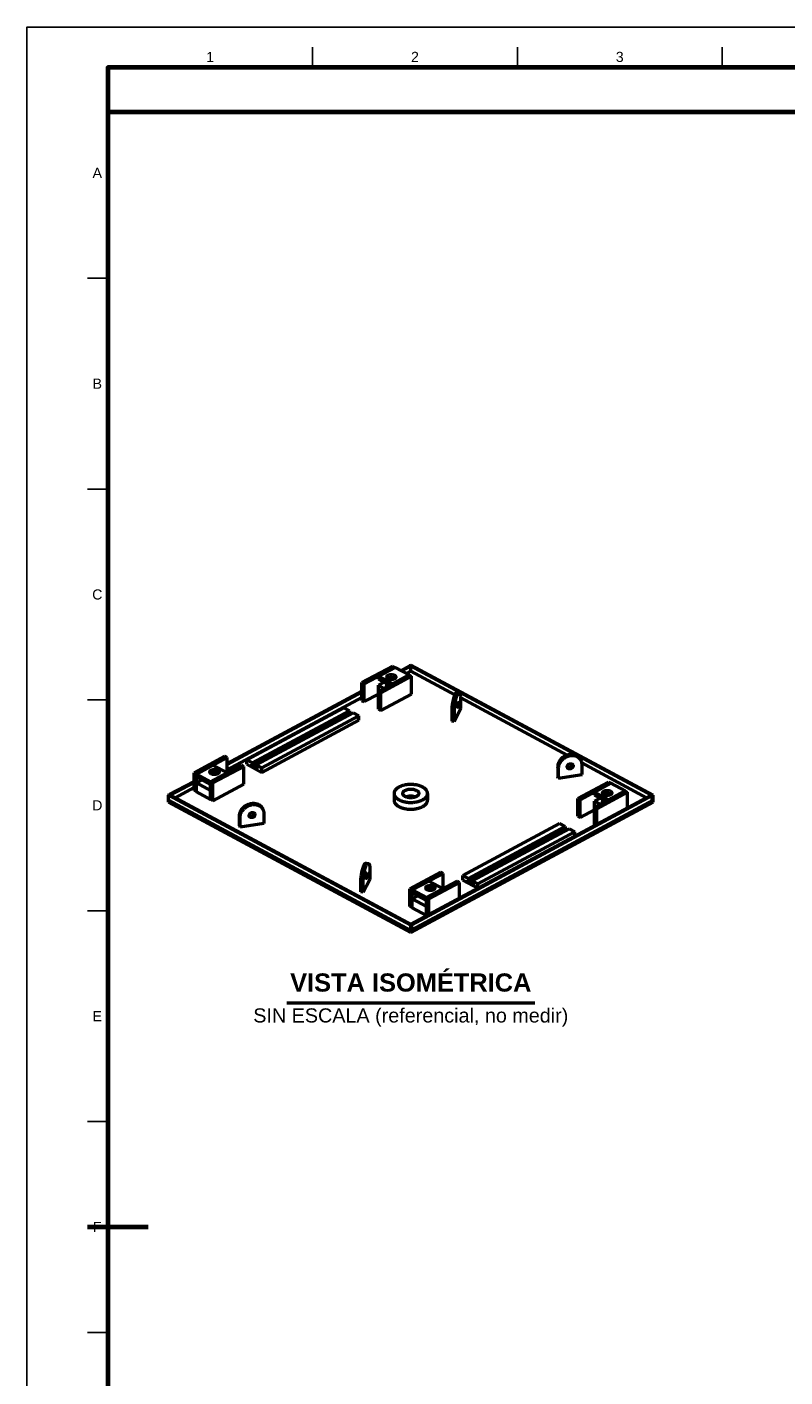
# Model space of a CAD drawing. Header units: millimetres. Extents: x 0 to 841, y 0 to 594.
# Tile 4 of 7: x 0 to 188, y 260 to 594. Entities that reach past the tile are written whole.
import ezdxf
from ezdxf.enums import TextEntityAlignment as Align

# ---------------------------------------------------------------- set-up
doc = ezdxf.new("R2010")
doc.units = ezdxf.units.MM
for name, color, linetype, lineweight in [('FINA', 7, 'CONTINUOUS', 25), ('MARCO', 7, 'CONTINUOUS', 70), ('TXT', 7, 'CONTINUOUS', 25), ('VIS', 7, 'CONTINUOUS', 50)]:
    doc.layers.add(name, color=color, linetype=linetype, lineweight=lineweight)
doc.styles.add('STD', font='LiberationSans-Regular.ttf')
doc.styles.add('STDB', font='LiberationSans-Bold.ttf')

msp = doc.modelspace()

# ---------------------------------------------------------------- linework, layer by layer
at = {"layer": 'FINA'}
for p, q in [((70.69, 584), (70.69, 589)), ((121.38, 584), (121.38, 589)), ((172.06, 584), (172.06, 589)), ((20, 531.82), (15, 531.82)), ((20, 479.64), (15, 479.64)), ((20, 427.45), (15, 427.45)), ((20, 375.27), (15, 375.27)), ((20, 323.09), (15, 323.09)), ((20, 270.91), (15, 270.91))]:
    msp.add_line(p, q, dxfattribs=at)
msp.add_lwpolyline([(0, 0), (841, 0), (841, 594), (0, 594)], close=True, dxfattribs=at)
at = {"layer": 'MARCO'}
msp.add_line((15, 297), (30, 297), dxfattribs=at)
for points in [[(20, 10), (831, 10), (831, 584), (20, 584)], [(20, 573), (831, 573), (831, 584), (20, 584)]]:
    msp.add_lwpolyline(points, close=True, dxfattribs=at)
at = {"layer": 'VIS'}
msp.add_line((64.29, 352.51), (125.71, 352.51), dxfattribs=at)
for points in [[(90.53, 435.82), (82.91, 431.73)], [(91.11, 435.5), (83.5, 431.41)], [(91.11, 435.5), (87.01, 433.3)], [(90.53, 435.82), (91.11, 435.5)], [(91.11, 435.5), (94.63, 433.62)], [(92.51, 434.76), (94.77, 435.97)], [(92.74, 434.63), (95, 435.84)], [(93.91, 434), (95, 434.58)], [(94.77, 435.97), (95, 436.09)], [(94.77, 435.97), (154.77, 403.76)], [(94.77, 435.97), (95, 435.84)], [(95, 436.09), (155, 403.88)], [(95, 434.58), (95, 435.84)], [(95, 434.58), (105.89, 428.74)], [(82.91, 427.34), (82.91, 431.73)], [(82.91, 431.73), (83.5, 431.41)], [(83.5, 427.02), (83.5, 431.41)], [(94.63, 433.62), (87.01, 429.53)], [(87.01, 432.6), (87.01, 433.3)], [(87.01, 433.3), (90.53, 431.41)], [(87.01, 432.6), (89.88, 431.06)], [(88.42, 431.85), (87.01, 431.09)], [(87.01, 429.53), (87.01, 431.09)], [(87.01, 431.09), (88.47, 430.31)], [(95.21, 433.3), (87.6, 429.21)], [(89.01, 433.11), (89.04, 433.23), (89.1, 433.34), (89.18, 433.43), (89.28, 433.51), (89.39, 433.57), (89.5, 433.62), (89.62, 433.66), (89.74, 433.69), (89.86, 433.71), (89.99, 433.73), (90.11, 433.73), (90.24, 433.73), (90.36, 433.73), (90.49, 433.71), (90.61, 433.69), (90.73, 433.66), (90.85, 433.62), (90.96, 433.57), (91.07, 433.51), (91.17, 433.43), (91.25, 433.34), (91.31, 433.23), (91.33, 433.11)], [(89.35, 432.67), (89.27, 432.72), (89.19, 432.78), (89.12, 432.85), (89.07, 432.93), (89.03, 433.02), (89.01, 433.11)], [(89.01, 430.9), (89.03, 431), (89.07, 431.09), (89.12, 431.17), (89.19, 431.24), (89.27, 431.29), (89.35, 431.34)], [(89.21, 432.76), (89.32, 432.83), (89.43, 432.89), (89.55, 432.94), (89.67, 432.97), (89.8, 433), (89.92, 433.02), (90.05, 433.03), (90.17, 433.04), (90.3, 433.03), (90.43, 433.02), (90.55, 433), (90.68, 432.97), (90.8, 432.94), (90.92, 432.89), (91.03, 432.83), (91.14, 432.76)], [(91.33, 433.11), (91.31, 433), (91.26, 432.89), (91.18, 432.8), (91.08, 432.73), (90.98, 432.66), (90.87, 432.61), (90.76, 432.57), (90.64, 432.54), (90.53, 432.52), (90.41, 432.5), (90.29, 432.49), (90.17, 432.49), (90.05, 432.49), (89.93, 432.5), (89.81, 432.52), (89.69, 432.55), (89.58, 432.58), (89.46, 432.62), (89.35, 432.67)], [(90.56, 433), (89.71, 432.54)], [(94.63, 433.62), (90.53, 431.41)], [(94.63, 433.62), (95.21, 433.3)], [(95.21, 428.91), (95.21, 433.3)], [(49.55, 411.69), (82.91, 429.6)], [(49.55, 411.44), (82.91, 429.35)], [(49.55, 410.18), (82.91, 428.09)], [(87.01, 428.91), (83.5, 427.02)], [(87.01, 425.14), (87.01, 429.53)], [(87.01, 429.53), (87.6, 429.21)], [(87.6, 424.82), (87.6, 429.21)], [(95.21, 428.91), (87.6, 424.82)], [(89.11, 430.65), (89.08, 430.69), (89.06, 430.73), (89.04, 430.77), (89.03, 430.81), (89.02, 430.86), (89.01, 430.9)], [(106.43, 429.34), (106.31, 429.32), (106.21, 429.25), (106.13, 429.16), (106.06, 429.06), (106, 428.96), (105.94, 428.85), (105.89, 428.74), (105.84, 428.63), (105.79, 428.52), (105.75, 428.41), (105.71, 428.3), (105.67, 428.18), (105.63, 428.07), (105.6, 427.95), (105.56, 427.84), (105.53, 427.72), (105.5, 427.61), (105.47, 427.49), (105.45, 427.37), (105.42, 427.25), (105.39, 427.14), (105.37, 427.02), (105.35, 426.9), (105.32, 426.78), (105.3, 426.66), (105.28, 426.55), (105.26, 426.43), (105.25, 426.31), (105.23, 426.19), (105.21, 426.07), (105.2, 425.95), (105.19, 425.83), (105.17, 425.71), (105.16, 425.59), (105.15, 425.47), (105.15, 425.35), (105.14, 425.23), (105.13, 425.11), (105.13, 424.99), (105.13, 424.87), (105.13, 424.75)], [(107, 429.25), (106.88, 429.23), (106.78, 429.16), (106.7, 429.07), (106.63, 428.97), (106.57, 428.87), (106.51, 428.76), (106.46, 428.66), (106.41, 428.55), (106.37, 428.43), (106.32, 428.32), (106.28, 428.21), (106.24, 428.1), (106.21, 427.98), (106.17, 427.87), (106.14, 427.75), (106.11, 427.63), (106.08, 427.52), (106.05, 427.4), (106.02, 427.28), (105.99, 427.17), (105.97, 427.05), (105.94, 426.93), (105.92, 426.81), (105.9, 426.69), (105.88, 426.58), (105.86, 426.46), (105.84, 426.34), (105.82, 426.22), (105.8, 426.1), (105.79, 425.98), (105.77, 425.86), (105.76, 425.74), (105.75, 425.62), (105.74, 425.5), (105.73, 425.38), (105.72, 425.26), (105.71, 425.14), (105.71, 425.02), (105.7, 424.9), (105.7, 424.78), (105.7, 424.66)], [(107, 429.25), (106.43, 429.34)], [(107.37, 427.81), (107.37, 427.94), (107.37, 428.07), (107.36, 428.2), (107.35, 428.33), (107.34, 428.46), (107.33, 428.59), (107.3, 428.71), (107.27, 428.84), (107.24, 428.96), (107.19, 429.08), (107.11, 429.19), (107, 429.25)], [(107.37, 427.94), (133.75, 413.78)], [(107.37, 425.29), (107.37, 427.81)], [(54.41, 412.66), (78.4, 425.53)], [(55.82, 411.9), (79.8, 424.78)], [(78.4, 425.53), (79.8, 424.78)], [(79.8, 424.78), (79.8, 424.27)], [(82.91, 427.34), (83.5, 427.02)], [(87.01, 425.14), (87.6, 424.82)], [(105.7, 424.66), (105.13, 424.75)], [(105.13, 424.75), (105.13, 422.23)], [(105.7, 422.14), (107.37, 425.29)], [(105.7, 424.66), (105.7, 422.14)], [(106.42, 425.5), (106.36, 425.59), (106.34, 425.71), (106.33, 425.84), (106.33, 425.96), (106.34, 426.08), (106.36, 426.2), (106.38, 426.32), (106.4, 426.44), (106.43, 426.56), (106.46, 426.68), (106.5, 426.79), (106.56, 426.9), (106.65, 426.97)], [(106.33, 425.86), (106.37, 425.99), (106.4, 426.12), (106.42, 426.25), (106.44, 426.39), (106.45, 426.52), (106.45, 426.66)], [(106.74, 426.62), (106.74, 426.5), (106.73, 426.38), (106.72, 426.26), (106.7, 426.14), (106.67, 426.02), (106.65, 425.91), (106.61, 425.79), (106.57, 425.68), (106.51, 425.57), (106.42, 425.5)], [(106.65, 426.97), (106.7, 426.93), (106.72, 426.87), (106.73, 426.81), (106.74, 426.75), (106.74, 426.68), (106.74, 426.62)], [(55.82, 411.4), (79.8, 424.27)], [(56.76, 411.4), (80.74, 424.27)], [(58.16, 410.64), (82.15, 423.52)], [(58.16, 409.52), (82.15, 422.4)], [(79.54, 424.13), (80.01, 423.88)], [(80.74, 424.27), (82.15, 423.52)], [(82.15, 422.4), (82.15, 423.52)], [(105.7, 422.14), (105.13, 422.23)], [(41.35, 409.41), (48.97, 413.5)], [(41.93, 409.1), (49.55, 413.19)], [(41.93, 409.1), (46.04, 411.3)], [(45.45, 407.21), (53.07, 411.3)], [(49.55, 409.41), (46.04, 411.3)], [(46.04, 406.9), (53.65, 410.99)], [(49.55, 413.19), (48.97, 413.5)], [(49.55, 409.41), (49.55, 413.19)], [(53.65, 410.99), (53.07, 411.3)], [(53.65, 406.6), (53.65, 410.99)], [(54.41, 411.54), (54.41, 412.66)], [(54.41, 412.66), (55.82, 411.9)], [(54.41, 411.54), (58.16, 409.52)], [(55.54, 411.55), (55.54, 411.27)], [(55.54, 411.55), (55.82, 411.4)], [(55.54, 411.27), (55.8, 411.41)], [(55.54, 411.27), (57.04, 410.46)], [(55.82, 411.9), (55.82, 411.4)], [(56.76, 411.4), (58.16, 410.64)], [(56.76, 411.4), (56.76, 410.89)], [(136.99, 412.77), (136.92, 412.87), (136.86, 412.97), (136.78, 413.07), (136.71, 413.16), (136.62, 413.25), (136.53, 413.34), (136.44, 413.41), (136.34, 413.49), (136.24, 413.55), (136.14, 413.62), (136.03, 413.67), (135.92, 413.72), (135.8, 413.77), (135.69, 413.81), (135.57, 413.84), (135.45, 413.87), (135.34, 413.9), (135.21, 413.92), (135.09, 413.93), (134.97, 413.94), (134.85, 413.94), (134.73, 413.94), (134.61, 413.94), (134.49, 413.93), (134.36, 413.92), (134.24, 413.9), (134.12, 413.88), (134, 413.85), (133.89, 413.82), (133.77, 413.78), (133.65, 413.75), (133.54, 413.7), (133.43, 413.66), (133.32, 413.61), (133.21, 413.56), (133.1, 413.5), (132.99, 413.44), (132.89, 413.38), (132.79, 413.31), (132.69, 413.24), (132.59, 413.17), (132.49, 413.09), (132.4, 413.01), (132.31, 412.93), (132.23, 412.84), (132.14, 412.75), (132.06, 412.66), (131.99, 412.57), (131.91, 412.47), (131.84, 412.37), (131.78, 412.27), (131.71, 412.16), (131.66, 412.05), (131.6, 411.94), (131.55, 411.83), (131.51, 411.72), (131.47, 411.6), (131.44, 411.49), (131.41, 411.37), (131.39, 411.25), (131.37, 411.13), (131.36, 411.01), (131.36, 410.88)], [(137.15, 412.46), (137.09, 412.56), (137.02, 412.67), (136.95, 412.76), (136.87, 412.86), (136.79, 412.95), (136.7, 413.03), (136.6, 413.11), (136.51, 413.18), (136.41, 413.25), (136.3, 413.31), (136.19, 413.37), (136.08, 413.42), (135.97, 413.46), (135.85, 413.5), (135.74, 413.54), (135.62, 413.57), (135.5, 413.59), (135.38, 413.61), (135.26, 413.62), (135.14, 413.63), (135.01, 413.64), (134.89, 413.64), (134.77, 413.63), (134.65, 413.62), (134.53, 413.61), (134.41, 413.59), (134.29, 413.57), (134.17, 413.54), (134.05, 413.51), (133.93, 413.48), (133.82, 413.44), (133.7, 413.4), (133.59, 413.35), (133.48, 413.3), (133.37, 413.25), (133.26, 413.19), (133.16, 413.13), (133.05, 413.07), (132.95, 413), (132.85, 412.93), (132.75, 412.86), (132.66, 412.78), (132.57, 412.7), (132.48, 412.62), (132.39, 412.53), (132.31, 412.44), (132.23, 412.35), (132.15, 412.26), (132.08, 412.16), (132.01, 412.06), (131.94, 411.96), (131.88, 411.85), (131.82, 411.75), (131.77, 411.64), (131.72, 411.52), (131.67, 411.41), (131.64, 411.3), (131.6, 411.18), (131.58, 411.06), (131.55, 410.94), (131.54, 410.82), (131.53, 410.7), (131.52, 410.58)], [(133.8, 410.68), (133.75, 410.79), (133.74, 410.92), (133.75, 411.04), (133.79, 411.16), (133.85, 411.27), (133.93, 411.37), (134.02, 411.46), (134.12, 411.53), (134.23, 411.59), (134.35, 411.63), (134.47, 411.66), (134.59, 411.66), (134.72, 411.65), (134.84, 411.62), (134.95, 411.56), (135.04, 411.48), (135.12, 411.38)], [(133.74, 410.84), (133.84, 410.77), (133.96, 410.73), (134.07, 410.7), (134.19, 410.7), (134.32, 410.71), (134.43, 410.74), (134.55, 410.78), (134.65, 410.84), (134.75, 410.92), (134.83, 411), (134.91, 411.1), (134.96, 411.21), (135, 411.32), (135.01, 411.44)], [(133.76, 410.76), (133.86, 410.67), (133.96, 410.6), (134.09, 410.56), (134.21, 410.54), (134.34, 410.55), (134.47, 410.57), (134.59, 410.61), (134.7, 410.67), (134.8, 410.74), (134.9, 410.83), (134.98, 410.93), (135.04, 411.04), (135.08, 411.16), (135.09, 411.29)], [(135.17, 411.14), (135.16, 411.01), (135.12, 410.89), (135.06, 410.78), (134.99, 410.68), (134.9, 410.6), (134.8, 410.52), (134.69, 410.46), (134.57, 410.42), (134.45, 410.39), (134.32, 410.39), (134.2, 410.4), (134.08, 410.43), (133.97, 410.49), (133.87, 410.57), (133.8, 410.68)], [(135.01, 411.44), (135.01, 411.46), (135.01, 411.47), (135.01, 411.48), (135.01, 411.49), (135.01, 411.5), (135.01, 411.51)], [(135.09, 411.29), (135.09, 411.32), (135.09, 411.34), (135.09, 411.37), (135.08, 411.4), (135.08, 411.42), (135.07, 411.45)], [(135.12, 411.38), (135.13, 411.34), (135.15, 411.3), (135.16, 411.26), (135.17, 411.22), (135.17, 411.18), (135.17, 411.14)], [(137.15, 412.46), (136.99, 412.77)], [(137.39, 411.48), (137.39, 411.6), (137.37, 411.73), (137.36, 411.86), (137.33, 411.98), (137.3, 412.1), (137.25, 412.23), (137.21, 412.34), (137.15, 412.46)], [(137.36, 411.84), (153.36, 403.25)], [(137.39, 408.96), (137.39, 411.48)], [(41.93, 409.1), (41.35, 409.41)], [(41.35, 405.02), (41.35, 409.41)], [(41.93, 404.71), (41.93, 409.1)], [(45.45, 407.21), (41.93, 409.1)], [(41.93, 408.4), (41.93, 409.1)], [(45.45, 406.51), (41.93, 408.4)], [(41.93, 406.89), (43.34, 407.65)], [(45.23, 409.6), (45.25, 409.72), (45.3, 409.83), (45.38, 409.92), (45.48, 409.99), (45.58, 410.05), (45.69, 410.1), (45.8, 410.14), (45.92, 410.17), (46.04, 410.2), (46.16, 410.21), (46.28, 410.22), (46.4, 410.23), (46.52, 410.22), (46.64, 410.21), (46.75, 410.19), (46.87, 410.17), (46.99, 410.14), (47.1, 410.1), (47.21, 410.04)], [(47.55, 409.6), (47.53, 409.48), (47.47, 409.37), (47.38, 409.28), (47.28, 409.21), (47.17, 409.15), (47.06, 409.1), (46.94, 409.06), (46.82, 409.03), (46.7, 409), (46.57, 408.99), (46.45, 408.98), (46.33, 408.98), (46.2, 408.99), (46.08, 409), (45.95, 409.03), (45.83, 409.06), (45.72, 409.1), (45.6, 409.15), (45.49, 409.21), (45.39, 409.28), (45.31, 409.37), (45.25, 409.48), (45.23, 409.6)], [(45.43, 409.25), (45.53, 409.32), (45.64, 409.38), (45.76, 409.43), (45.87, 409.46), (46, 409.49), (46.12, 409.51), (46.24, 409.52), (46.37, 409.53), (46.49, 409.52), (46.61, 409.52), (46.74, 409.5), (46.86, 409.47), (46.98, 409.44), (47.1, 409.4), (47.21, 409.34)], [(45.45, 407.21), (49.55, 409.41)], [(45.92, 409.03), (46.04, 409.09)], [(46.24, 408.99), (46.04, 409.09)], [(47.21, 410.04), (47.29, 409.99), (47.37, 409.94), (47.44, 409.87), (47.5, 409.79), (47.53, 409.7), (47.55, 409.6)], [(47.21, 409.34), (47.23, 409.33), (47.26, 409.32), (47.28, 409.3), (47.3, 409.29), (47.33, 409.27), (47.35, 409.25)], [(56.76, 410.89), (57.04, 410.74)], [(57.04, 410.74), (57.04, 410.46)], [(58.16, 409.52), (58.16, 410.64)], [(131.52, 410.58), (131.36, 410.88)], [(131.36, 410.88), (131.36, 408.37)], [(131.52, 408.06), (131.36, 408.37)], [(131.52, 410.58), (131.52, 408.06)], [(131.52, 408.06), (137.39, 408.96)], [(35.23, 404.01), (41.35, 407.29)], [(35.47, 403.88), (41.35, 407.04)], [(36.64, 403.25), (41.35, 405.78)], [(41.93, 404.71), (41.35, 405.02)], [(45.45, 405), (41.93, 406.89)], [(41.93, 404.71), (41.93, 406.89)], [(45.45, 402.82), (41.93, 404.71)], [(46.04, 406.9), (45.45, 407.21)], [(45.45, 402.82), (45.45, 407.21)], [(45.45, 406.51), (45.45, 407.21)], [(45.45, 402.82), (45.45, 405)], [(46.04, 402.51), (46.04, 406.9)], [(46.04, 402.51), (53.65, 406.6)], [(99.14, 404.3), (99.14, 404.42), (99.12, 404.54), (99.09, 404.66), (99.05, 404.77), (99, 404.88), (98.94, 404.98), (98.88, 405.09), (98.8, 405.18), (98.73, 405.27), (98.64, 405.36), (98.56, 405.44), (98.46, 405.52), (98.37, 405.6), (98.27, 405.67), (98.17, 405.73), (98.07, 405.8), (97.96, 405.85), (97.86, 405.91), (97.75, 405.96), (97.64, 406.01), (97.53, 406.06), (97.42, 406.11), (97.31, 406.15), (97.19, 406.19), (97.08, 406.23), (96.96, 406.26), (96.85, 406.29), (96.73, 406.32), (96.61, 406.35), (96.49, 406.38), (96.38, 406.4), (96.26, 406.42), (96.14, 406.44), (96.02, 406.46), (95.9, 406.47), (95.78, 406.49), (95.66, 406.5), (95.54, 406.51), (95.42, 406.51), (95.3, 406.52), (95.18, 406.52), (95.06, 406.52), (94.94, 406.52), (94.82, 406.52), (94.7, 406.52), (94.58, 406.51), (94.46, 406.51), (94.34, 406.5), (94.22, 406.49), (94.1, 406.47), (93.98, 406.46), (93.86, 406.44), (93.74, 406.42), (93.62, 406.4), (93.51, 406.38), (93.39, 406.35), (93.27, 406.32), (93.15, 406.29), (93.04, 406.26), (92.92, 406.23), (92.81, 406.19), (92.69, 406.15), (92.58, 406.11), (92.47, 406.06), (92.36, 406.01), (92.25, 405.96), (92.14, 405.91), (92.04, 405.85), (91.93, 405.8), (91.83, 405.73), (91.73, 405.67), (91.63, 405.6), (91.54, 405.52), (91.44, 405.44), (91.36, 405.36), (91.27, 405.27), (91.2, 405.18), (91.12, 405.09), (91.06, 404.98), (91, 404.88), (90.95, 404.77), (90.91, 404.66), (90.88, 404.54), (90.86, 404.42), (90.86, 404.3)], [(90.86, 404.3), (90.86, 404.18), (90.88, 404.06), (90.91, 403.94), (90.95, 403.83), (91, 403.72), (91.06, 403.61), (91.13, 403.51), (91.2, 403.41), (91.28, 403.32), (91.37, 403.23), (91.45, 403.15), (91.55, 403.07), (91.64, 403), (91.74, 402.93), (91.84, 402.86), (91.95, 402.8), (92.05, 402.74), (92.16, 402.68), (92.27, 402.63), (92.38, 402.58), (92.49, 402.53), (92.61, 402.48), (92.72, 402.44), (92.84, 402.4), (92.95, 402.37), (93.07, 402.33), (93.19, 402.3), (93.3, 402.27), (93.42, 402.24), (93.54, 402.22), (93.66, 402.2), (93.78, 402.17), (93.9, 402.16), (94.02, 402.14), (94.14, 402.12), (94.26, 402.11), (94.38, 402.1), (94.5, 402.09), (94.63, 402.09), (94.75, 402.08), (94.87, 402.08), (94.99, 402.08), (95.11, 402.08), (95.23, 402.08), (95.36, 402.08), (95.48, 402.09), (95.6, 402.1), (95.72, 402.11), (95.84, 402.12), (95.96, 402.14), (96.08, 402.15), (96.2, 402.17), (96.32, 402.19), (96.44, 402.21), (96.56, 402.24), (96.68, 402.27), (96.8, 402.3), (96.91, 402.33), (97.03, 402.36), (97.15, 402.4), (97.26, 402.44), (97.38, 402.48), (97.49, 402.52), (97.6, 402.57), (97.71, 402.62), (97.82, 402.67), (97.93, 402.73)], [(90.86, 404.3), (90.86, 402.62)], [(93.01, 404.3), (93.02, 404.42), (93.06, 404.54), (93.12, 404.65), (93.19, 404.75), (93.28, 404.83), (93.37, 404.91), (93.47, 404.98), (93.58, 405.05), (93.69, 405.1), (93.8, 405.15), (93.91, 405.2), (94.03, 405.23), (94.15, 405.27), (94.27, 405.29), (94.39, 405.32), (94.51, 405.34), (94.63, 405.35), (94.75, 405.36), (94.88, 405.37), (95, 405.37), (95.12, 405.37), (95.25, 405.36), (95.37, 405.35), (95.49, 405.34), (95.61, 405.32), (95.73, 405.29), (95.85, 405.27), (95.97, 405.23), (96.09, 405.2), (96.2, 405.15), (96.31, 405.1), (96.42, 405.05), (96.53, 404.98), (96.63, 404.91), (96.72, 404.83), (96.81, 404.75), (96.88, 404.65), (96.94, 404.54), (96.98, 404.42), (96.99, 404.3)], [(96.41, 403.55), (96.3, 403.49), (96.18, 403.44), (96.07, 403.4), (95.95, 403.36), (95.84, 403.33), (95.72, 403.3), (95.6, 403.28), (95.48, 403.26), (95.35, 403.25), (95.23, 403.24), (95.11, 403.23), (94.99, 403.23), (94.87, 403.24), (94.74, 403.24), (94.62, 403.25), (94.5, 403.27), (94.38, 403.29), (94.26, 403.31), (94.14, 403.34), (94.02, 403.37), (93.91, 403.41), (93.79, 403.45), (93.68, 403.5), (93.57, 403.56), (93.47, 403.62), (93.37, 403.69), (93.28, 403.77), (93.19, 403.86), (93.12, 403.96), (93.06, 404.06), (93.02, 404.18), (93.01, 404.3)], [(96.99, 404.3), (96.98, 404.18), (96.94, 404.06), (96.88, 403.95), (96.8, 403.85), (96.71, 403.76), (96.62, 403.68), (96.51, 403.61), (96.41, 403.55)], [(97.93, 402.73), (98.04, 402.79), (98.14, 402.85), (98.24, 402.92), (98.35, 402.99), (98.44, 403.06), (98.54, 403.14), (98.63, 403.22), (98.71, 403.31), (98.79, 403.4), (98.87, 403.5), (98.94, 403.6), (99, 403.71), (99.05, 403.82), (99.09, 403.94), (99.12, 404.06), (99.14, 404.18), (99.14, 404.3)], [(99.14, 404.3), (99.14, 402.62)], [(143.96, 407.13), (136.35, 403.04)], [(144.55, 406.81), (136.93, 402.72)], [(144.55, 406.81), (140.45, 404.61)], [(148.07, 404.93), (140.45, 400.84)], [(140.45, 403.91), (140.45, 404.61)], [(140.45, 404.61), (143.96, 402.72)], [(148.65, 404.61), (141.03, 400.52)], [(142.45, 404.42), (142.47, 404.54), (142.53, 404.65), (142.62, 404.74), (142.72, 404.82), (142.83, 404.88), (142.94, 404.93), (143.06, 404.97), (143.18, 405), (143.3, 405.02), (143.43, 405.04), (143.55, 405.04), (143.67, 405.04), (143.8, 405.04), (143.92, 405.02), (144.05, 405), (144.17, 404.97), (144.28, 404.93), (144.4, 404.88), (144.51, 404.82), (144.61, 404.74), (144.69, 404.65), (144.75, 404.54), (144.77, 404.42)], [(142.79, 403.98), (142.71, 404.03), (142.63, 404.09), (142.56, 404.16), (142.5, 404.24), (142.47, 404.33), (142.45, 404.42)], [(142.65, 404.07), (142.76, 404.14), (142.87, 404.2), (142.99, 404.25), (143.11, 404.28), (143.23, 404.31), (143.36, 404.33), (143.49, 404.34), (143.61, 404.35), (143.74, 404.34), (143.87, 404.33), (143.99, 404.31), (144.12, 404.28), (144.24, 404.25), (144.35, 404.2), (144.47, 404.14), (144.57, 404.07)], [(144.77, 404.42), (144.75, 404.3), (144.7, 404.2), (144.62, 404.11), (144.52, 404.04), (144.42, 403.97), (144.31, 403.92), (144.2, 403.88), (144.08, 403.85), (143.96, 403.83), (143.84, 403.81), (143.72, 403.8), (143.6, 403.8), (143.48, 403.8), (143.36, 403.81), (143.25, 403.83), (143.13, 403.86), (143.01, 403.89), (142.9, 403.93), (142.79, 403.98)], [(144, 404.31), (143.15, 403.85)], [(143.96, 407.13), (144.55, 406.81)], [(148.07, 404.93), (143.96, 402.72)], [(144.55, 406.81), (148.07, 404.93)], [(148.07, 404.93), (148.65, 404.61)], [(148.65, 400.72), (148.65, 404.61)], [(35, 403.88), (35.23, 404.01)], [(35, 402.62), (35, 403.88)], [(35, 403.88), (95, 371.67)], [(35, 402.12), (35, 402.62)], [(35, 402.62), (95, 370.41)], [(35, 402.62), (95, 370.41)], [(35, 402.12), (95, 369.91)], [(35.23, 404.01), (95.23, 371.79)], [(35.23, 404.01), (35.47, 403.88)], [(46.04, 402.51), (45.45, 402.82)], [(52.61, 398.8), (52.61, 398.93), (52.62, 399.05), (52.64, 399.17), (52.66, 399.29), (52.69, 399.41), (52.72, 399.52), (52.76, 399.64), (52.8, 399.75), (52.85, 399.86), (52.91, 399.97), (52.96, 400.08), (53.03, 400.19), (53.09, 400.29), (53.16, 400.39), (53.24, 400.49), (53.31, 400.58), (53.39, 400.67), (53.48, 400.76), (53.56, 400.85), (53.65, 400.93), (53.74, 401.01), (53.84, 401.09), (53.94, 401.16), (54.04, 401.23), (54.14, 401.3), (54.24, 401.36), (54.35, 401.42), (54.46, 401.48), (54.57, 401.53), (54.68, 401.58), (54.79, 401.62), (54.9, 401.67), (55.02, 401.7), (55.14, 401.74), (55.25, 401.77), (55.37, 401.8), (55.49, 401.82), (55.61, 401.84), (55.74, 401.85), (55.86, 401.86), (55.98, 401.86), (56.1, 401.86), (56.22, 401.86), (56.34, 401.85), (56.46, 401.84), (56.59, 401.82), (56.7, 401.79), (56.82, 401.76), (56.94, 401.73), (57.05, 401.69), (57.17, 401.64), (57.28, 401.59), (57.39, 401.54), (57.49, 401.47), (57.59, 401.41), (57.69, 401.33), (57.78, 401.26), (57.87, 401.17), (57.96, 401.08), (58.03, 400.99), (58.11, 400.89), (58.17, 400.79), (58.24, 400.69)], [(52.77, 398.5), (52.78, 398.62), (52.79, 398.74), (52.8, 398.86), (52.83, 398.98), (52.85, 399.1), (52.89, 399.22), (52.92, 399.33), (52.97, 399.44), (53.02, 399.56), (53.07, 399.67), (53.13, 399.77), (53.19, 399.88), (53.26, 399.98), (53.33, 400.08), (53.4, 400.18), (53.48, 400.27), (53.56, 400.36), (53.64, 400.45), (53.73, 400.54), (53.82, 400.62), (53.91, 400.7), (54, 400.78), (54.1, 400.85), (54.2, 400.92), (54.3, 400.99), (54.41, 401.05), (54.51, 401.11), (54.62, 401.17), (54.73, 401.22), (54.84, 401.27), (54.95, 401.32), (55.07, 401.36), (55.18, 401.4), (55.3, 401.43), (55.42, 401.46), (55.54, 401.49), (55.66, 401.51), (55.78, 401.53), (55.9, 401.54), (56.02, 401.55), (56.14, 401.56), (56.26, 401.56), (56.39, 401.55), (56.51, 401.54), (56.63, 401.53), (56.75, 401.51), (56.87, 401.49), (56.99, 401.46), (57.1, 401.42), (57.22, 401.38), (57.33, 401.34), (57.44, 401.29), (57.55, 401.23), (57.66, 401.17), (57.76, 401.1), (57.85, 401.03), (57.95, 400.95), (58.04, 400.86), (58.12, 400.78), (58.2, 400.68), (58.27, 400.59), (58.34, 400.48), (58.4, 400.38)], [(90.86, 402.62), (90.86, 402.5), (90.88, 402.38), (90.91, 402.26), (90.95, 402.15), (91, 402.04), (91.06, 401.93), (91.13, 401.83), (91.2, 401.73), (91.28, 401.64), (91.37, 401.55), (91.45, 401.47), (91.55, 401.39), (91.64, 401.32), (91.74, 401.25), (91.84, 401.18), (91.95, 401.12), (92.05, 401.06), (92.16, 401), (92.27, 400.95), (92.38, 400.9), (92.49, 400.85), (92.61, 400.81), (92.72, 400.77), (92.84, 400.73), (92.95, 400.69), (93.07, 400.65), (93.19, 400.62), (93.3, 400.59), (93.42, 400.57), (93.54, 400.54), (93.66, 400.52), (93.78, 400.5), (93.9, 400.48), (94.02, 400.46), (94.14, 400.45), (94.26, 400.43), (94.38, 400.42), (94.5, 400.41), (94.63, 400.41), (94.75, 400.4), (94.87, 400.4), (94.99, 400.4), (95.11, 400.4), (95.23, 400.4), (95.36, 400.41), (95.48, 400.41), (95.6, 400.42), (95.72, 400.43), (95.84, 400.44), (95.96, 400.46), (96.08, 400.48), (96.2, 400.49), (96.32, 400.51), (96.44, 400.54), (96.56, 400.56), (96.68, 400.59), (96.8, 400.62), (96.91, 400.65), (97.03, 400.68), (97.15, 400.72), (97.26, 400.76), (97.38, 400.8), (97.49, 400.84), (97.6, 400.89), (97.71, 400.94), (97.82, 400.99), (97.93, 401.05)], [(93.77, 403.46), (93.89, 403.51), (94.01, 403.55), (94.13, 403.58), (94.25, 403.61), (94.37, 403.64), (94.5, 403.66), (94.62, 403.67), (94.75, 403.68), (94.87, 403.69), (95, 403.69), (95.13, 403.69), (95.25, 403.68), (95.38, 403.67), (95.5, 403.66), (95.63, 403.64), (95.75, 403.61), (95.87, 403.58), (95.99, 403.55), (96.11, 403.51), (96.23, 403.46)], [(93.77, 403.46), (93.89, 403.51), (94.01, 403.55), (94.13, 403.58), (94.25, 403.61), (94.37, 403.64), (94.5, 403.66), (94.62, 403.67), (94.75, 403.68), (94.87, 403.69), (95, 403.69), (95.13, 403.69), (95.25, 403.68), (95.38, 403.67), (95.5, 403.66), (95.63, 403.64), (95.75, 403.61), (95.87, 403.58), (95.99, 403.55), (96.11, 403.51), (96.23, 403.46)], [(95, 371.92), (154.53, 403.88)], [(95, 370.41), (155, 402.62)], [(95, 369.91), (155, 402.12)], [(95.23, 371.79), (154.77, 403.76)], [(95.23, 370.53), (154.77, 402.5)], [(97.93, 401.05), (98.04, 401.11), (98.14, 401.17), (98.24, 401.24), (98.35, 401.31), (98.44, 401.38), (98.54, 401.46), (98.63, 401.55), (98.71, 401.63), (98.79, 401.73), (98.87, 401.82), (98.94, 401.93), (99, 402.03), (99.05, 402.14), (99.09, 402.26), (99.12, 402.38), (99.14, 402.5), (99.14, 402.62)], [(136.35, 398.65), (136.35, 403.04)], [(136.35, 403.04), (136.93, 402.72)], [(136.93, 398.33), (136.93, 402.72)], [(140.45, 403.91), (143.31, 402.37)], [(141.85, 403.16), (140.45, 402.4)], [(140.45, 400.84), (140.45, 402.4)], [(140.45, 402.4), (141.91, 401.62)], [(142.45, 402.21), (142.47, 402.31), (142.5, 402.4), (142.56, 402.48), (142.63, 402.55), (142.71, 402.6), (142.79, 402.65)], [(142.55, 401.96), (142.52, 402), (142.5, 402.04), (142.48, 402.08), (142.46, 402.12), (142.46, 402.17), (142.45, 402.21)], [(154.53, 403.88), (154.77, 403.76)], [(154.77, 403.76), (155, 403.88)], [(154.77, 402.5), (154.77, 403.76)], [(154.77, 402.5), (154.77, 403.76)], [(154.77, 402.5), (155, 402.62)], [(155, 402.62), (155, 403.88)], [(155, 402.12), (155, 402.62)], [(52.61, 396.29), (52.61, 398.8)], [(52.77, 398.5), (52.61, 398.8)], [(52.77, 395.98), (52.77, 398.5)], [(54.99, 398.84), (55, 398.96), (55.04, 399.08), (55.1, 399.19), (55.18, 399.29), (55.27, 399.37), (55.37, 399.45), (55.48, 399.51), (55.6, 399.55), (55.72, 399.58), (55.84, 399.58), (55.97, 399.57), (56.09, 399.54), (56.2, 399.48), (56.29, 399.4), (56.37, 399.3)], [(54.99, 398.76), (55.1, 398.69), (55.21, 398.64), (55.34, 398.62), (55.47, 398.62), (55.59, 398.63), (55.71, 398.67), (55.83, 398.72), (55.93, 398.79), (56.03, 398.87), (56.12, 398.96), (56.18, 399.07), (56.23, 399.18), (56.26, 399.31), (56.26, 399.43)], [(55.05, 398.6), (55.03, 398.63), (55.02, 398.67), (55, 398.71), (55, 398.75), (54.99, 398.79), (54.99, 398.84)], [(56.32, 399.37), (56.34, 399.25), (56.34, 399.13), (56.31, 399.01), (56.26, 398.9), (56.19, 398.8), (56.11, 398.71), (56.01, 398.63), (55.91, 398.57), (55.8, 398.52), (55.68, 398.48), (55.56, 398.46), (55.44, 398.46), (55.32, 398.48), (55.2, 398.53), (55.1, 398.59), (55.01, 398.68)], [(56.37, 399.3), (56.41, 399.18), (56.42, 399.06), (56.41, 398.93), (56.37, 398.81), (56.31, 398.7), (56.24, 398.6), (56.15, 398.52), (56.05, 398.44), (55.93, 398.38), (55.82, 398.34), (55.7, 398.31), (55.57, 398.31), (55.45, 398.32), (55.33, 398.35), (55.22, 398.41), (55.12, 398.49), (55.05, 398.6)], [(58.24, 400.69), (58.4, 400.38)], [(58.4, 400.38), (58.46, 400.26), (58.5, 400.15), (58.55, 400.02), (58.58, 399.9), (58.61, 399.78), (58.62, 399.65), (58.64, 399.52), (58.64, 399.4)], [(58.64, 399.4), (58.64, 396.88)], [(136.35, 398.65), (136.93, 398.33)], [(140.45, 400.22), (136.93, 398.33)], [(140.45, 396.45), (140.45, 400.84)], [(140.45, 400.84), (141.03, 400.52)], [(141.03, 396.63), (141.03, 400.52)], [(52.77, 395.98), (52.61, 396.29)], [(58.64, 396.88), (52.77, 395.98)], [(107.85, 383.96), (131.84, 396.84)], [(109.26, 383.21), (133.24, 396.09)], [(109.26, 382.71), (133.24, 395.58)], [(110.2, 382.71), (134.18, 395.58)], [(111.6, 381.95), (135.59, 394.83)], [(131.84, 396.84), (133.24, 396.09)], [(132.98, 395.44), (133.45, 395.19)], [(133.24, 396.09), (133.24, 395.58)], [(134.18, 395.58), (135.59, 394.83)], [(135.59, 393.71), (135.59, 394.83)], [(140.45, 396.45), (140.57, 396.38)], [(82.63, 382.47), (82.63, 382.59), (82.63, 382.71), (82.63, 382.83), (82.64, 382.95), (82.65, 383.07), (82.65, 383.19), (82.66, 383.31), (82.67, 383.43), (82.69, 383.55), (82.7, 383.67), (82.71, 383.79), (82.73, 383.91), (82.75, 384.03), (82.76, 384.15), (82.78, 384.27), (82.8, 384.38), (82.82, 384.5), (82.85, 384.62), (82.87, 384.74), (82.89, 384.86), (82.92, 384.97), (82.95, 385.09), (82.97, 385.21), (83, 385.33), (83.03, 385.44), (83.06, 385.56), (83.1, 385.67), (83.13, 385.79), (83.17, 385.9), (83.21, 386.02), (83.25, 386.13), (83.29, 386.24), (83.34, 386.35), (83.39, 386.46), (83.44, 386.57), (83.5, 386.68), (83.56, 386.78), (83.63, 386.88), (83.71, 386.97), (83.81, 387.04), (83.93, 387.06)], [(83.2, 382.38), (83.2, 382.5), (83.2, 382.62), (83.21, 382.74), (83.21, 382.86), (83.22, 382.98), (83.23, 383.1), (83.24, 383.22), (83.25, 383.34), (83.26, 383.46), (83.27, 383.58), (83.29, 383.7), (83.3, 383.82), (83.32, 383.94), (83.34, 384.06), (83.36, 384.18), (83.38, 384.3), (83.4, 384.41), (83.42, 384.53), (83.44, 384.65), (83.47, 384.77), (83.49, 384.89), (83.52, 385), (83.55, 385.12), (83.58, 385.24), (83.61, 385.35), (83.64, 385.47), (83.67, 385.59), (83.71, 385.7), (83.74, 385.81), (83.78, 385.93), (83.82, 386.04), (83.87, 386.15), (83.91, 386.27), (83.96, 386.38), (84.01, 386.48), (84.07, 386.59), (84.13, 386.69), (84.2, 386.79), (84.28, 386.88), (84.38, 386.95), (84.5, 386.97)], [(83.83, 383.57), (83.84, 383.69), (83.84, 383.81), (83.86, 383.93), (83.88, 384.05), (83.9, 384.17), (83.93, 384.29), (83.96, 384.4), (84, 384.51), (84.06, 384.62), (84.15, 384.69)], [(83.95, 384.38), (83.95, 384.24), (83.94, 384.11), (83.92, 383.97), (83.9, 383.84), (83.87, 383.71), (83.83, 383.58)], [(84.15, 384.69), (84.22, 384.6), (84.24, 384.48), (84.24, 384.35), (84.24, 384.23), (84.23, 384.11), (84.22, 383.99), (84.2, 383.87), (84.17, 383.75), (84.15, 383.63), (84.11, 383.51), (84.07, 383.4), (84.02, 383.29), (83.92, 383.22)], [(83.93, 387.06), (84.5, 386.97)], [(84.5, 386.97), (84.61, 386.91), (84.69, 386.8), (84.74, 386.68), (84.77, 386.56), (84.8, 386.43), (84.83, 386.31), (84.84, 386.18), (84.85, 386.05), (84.86, 385.92), (84.87, 385.79), (84.87, 385.66), (84.87, 385.53)], [(84.87, 385.53), (84.87, 383.01)], [(94.79, 380.72), (102.4, 384.81)], [(95.37, 380.41), (102.99, 384.5)], [(102.99, 384.5), (102.4, 384.81)], [(102.99, 380.72), (102.99, 384.5)], [(82.63, 379.95), (82.63, 382.47)], [(83.2, 382.38), (82.63, 382.47)], [(84.87, 383.01), (83.2, 379.86)], [(83.2, 379.86), (83.2, 382.38)], [(83.92, 383.22), (83.88, 383.26), (83.86, 383.32), (83.84, 383.38), (83.84, 383.44), (83.83, 383.51), (83.83, 383.57)], [(95.37, 380.41), (99.47, 382.61)], [(98.67, 380.91), (98.69, 381.03), (98.74, 381.14), (98.82, 381.23), (98.92, 381.3), (99.02, 381.36), (99.13, 381.41), (99.24, 381.45), (99.36, 381.48), (99.47, 381.51), (99.59, 381.52), (99.71, 381.53), (99.83, 381.54), (99.95, 381.53), (100.07, 381.52), (100.19, 381.5), (100.31, 381.48), (100.42, 381.45), (100.54, 381.41), (100.65, 381.35)], [(100.99, 380.91), (100.96, 380.79), (100.9, 380.68), (100.82, 380.59), (100.72, 380.52), (100.61, 380.46), (100.5, 380.41), (100.38, 380.37), (100.26, 380.34), (100.14, 380.31), (100.01, 380.3), (99.89, 380.29), (99.76, 380.29), (99.64, 380.3), (99.51, 380.31), (99.39, 380.34), (99.27, 380.37), (99.15, 380.41), (99.04, 380.46), (98.93, 380.52), (98.83, 380.59), (98.75, 380.68), (98.69, 380.79), (98.67, 380.91)], [(98.89, 378.52), (106.5, 382.61)], [(102.99, 380.72), (99.47, 382.61)], [(99.47, 378.21), (107.09, 382.3)], [(100.65, 381.35), (100.73, 381.3), (100.81, 381.25), (100.88, 381.18), (100.93, 381.1), (100.97, 381.01), (100.99, 380.91)], [(107.09, 382.3), (106.5, 382.61)], [(107.09, 378.41), (107.09, 382.3)], [(107.85, 382.85), (107.85, 383.96)], [(107.85, 383.96), (109.26, 383.21)], [(107.85, 382.85), (111.6, 380.83)], [(108.98, 382.86), (108.98, 382.58)], [(108.98, 382.86), (109.26, 382.71)], [(108.98, 382.58), (109.24, 382.72)], [(108.98, 382.58), (110.48, 381.77)], [(109.26, 383.21), (109.26, 382.71)], [(110.2, 382.71), (111.6, 381.95)], [(110.2, 382.71), (110.2, 382.2)], [(110.2, 382.2), (110.48, 382.05)], [(110.48, 382.05), (110.48, 381.77)], [(111.6, 380.83), (111.6, 381.95)], [(83.2, 379.86), (82.63, 379.95)], [(95.37, 380.41), (94.79, 380.72)], [(94.79, 376.33), (94.79, 380.72)], [(95.37, 376.02), (95.37, 380.41)], [(98.89, 378.52), (95.37, 380.41)], [(95.37, 379.71), (95.37, 380.41)], [(98.89, 377.82), (95.37, 379.71)], [(95.37, 378.2), (96.78, 378.96)], [(98.89, 376.31), (95.37, 378.2)], [(95.37, 376.02), (95.37, 378.2)], [(98.86, 380.56), (98.97, 380.63), (99.08, 380.69), (99.19, 380.74), (99.31, 380.77), (99.43, 380.8), (99.56, 380.82), (99.68, 380.83), (99.8, 380.84), (99.93, 380.83), (100.05, 380.83), (100.17, 380.81), (100.3, 380.78), (100.42, 380.75), (100.53, 380.71), (100.65, 380.65)], [(98.89, 378.52), (102.99, 380.72)], [(99.47, 378.21), (98.89, 378.52)], [(98.89, 374.13), (98.89, 378.52)], [(98.89, 377.82), (98.89, 378.52)], [(99.36, 380.34), (99.47, 380.4)], [(99.67, 380.3), (99.47, 380.4)], [(99.47, 374.32), (99.47, 378.21)], [(100.65, 380.65), (100.67, 380.64), (100.69, 380.63), (100.72, 380.61), (100.74, 380.6), (100.76, 380.58), (100.79, 380.56)], [(95.37, 376.02), (94.79, 376.33)], [(98.89, 374.13), (95.37, 376.02)], [(98.89, 374.13), (98.89, 376.31)], [(95, 371.92), (95.23, 371.79)], [(95, 371.67), (95.23, 371.79)], [(95, 370.41), (95, 371.67)], [(95.23, 370.53), (95.23, 371.79)], [(95.23, 370.53), (95.23, 371.79)], [(99, 374.07), (98.89, 374.13)], [(95, 370.41), (95.23, 370.53)], [(95, 369.91), (95, 370.41)]]:
    msp.add_lwpolyline(points, dxfattribs=at)

# ---------------------------------------------------------------- texts
at = {"layer": 'TXT', "style": 'STD'}
for s, p in [('1', (45.34, 586.6)), ('2', (96.03, 586.6)), ('3', (146.72, 586.6)), ('A', (17.4, 557.91)), ('B', (17.4, 505.73)), ('C', (17.4, 453.55)), ('D', (17.4, 401.36)), ('E', (17.4, 349.18)), ('F', (17.4, 297))]:
    msp.add_text(s, height=2.5, dxfattribs=at).set_placement(p, align=Align.MIDDLE_CENTER)
at = {"layer": 'TXT', "style": 'STDB'}
msp.add_text('VISTA ISOMÉTRICA', height=4.5, dxfattribs=at).set_placement((95, 353.91), align=Align.BOTTOM_CENTER)
at = {"layer": 'TXT', "style": 'STD'}
msp.add_text('SIN ESCALA (referencial, no medir)', height=3.5, dxfattribs=at).set_placement((95, 351.11), align=Align.TOP_CENTER)

doc.saveas('drawing.dxf')
